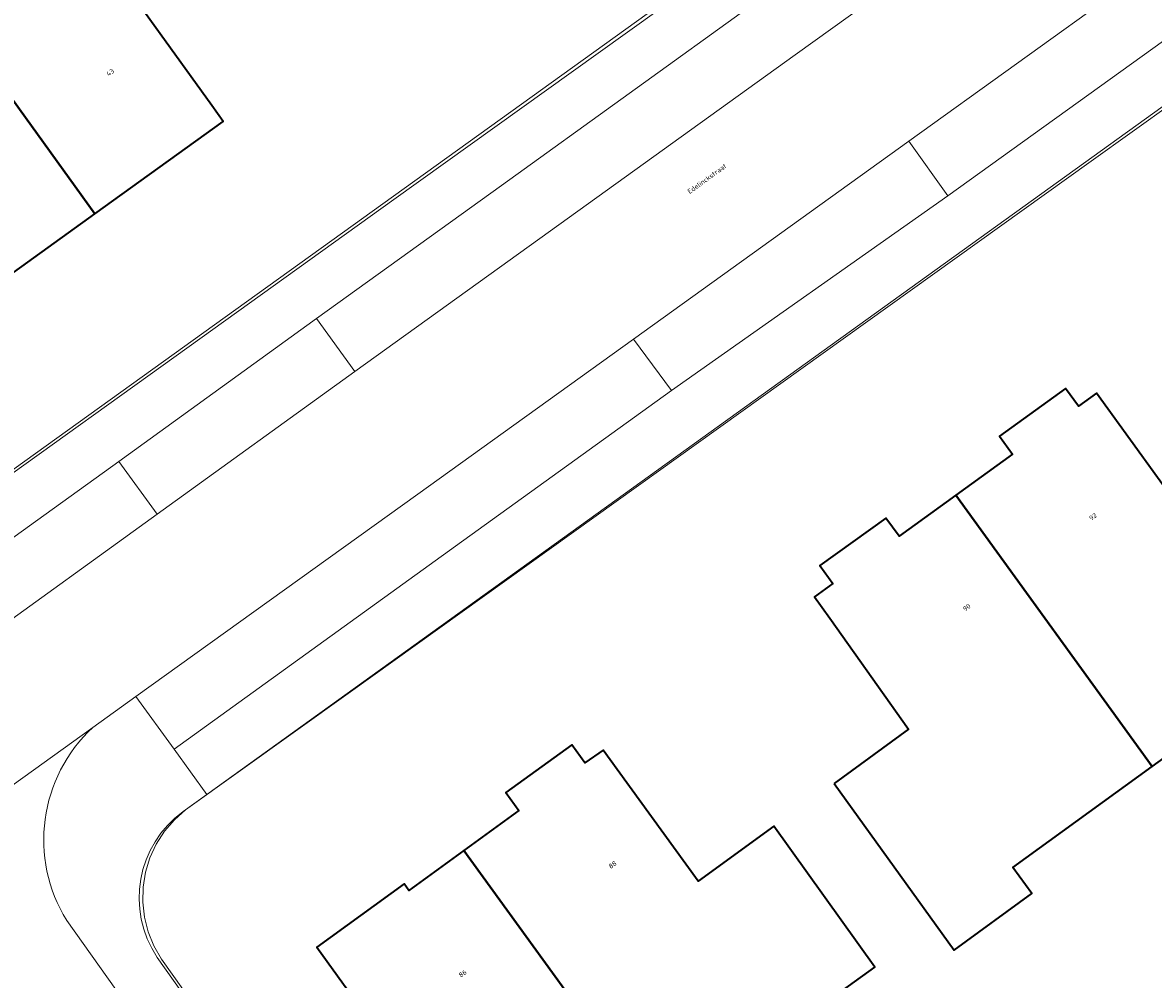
# Model space of a CAD drawing. Header units: metres. Extents: x 237319 to 238937, y 510065 to 511489.
# Tile 58 of 176: x 237831 to 237873, y 510941 to 510977. Entities that reach past the tile are written whole.
import ezdxf
from ezdxf.enums import TextEntityAlignment as Align

# ---------------------------------------------------------------- set-up
doc = ezdxf.new("R2010")
doc.units = ezdxf.units.M
for name, color, linetype, lineweight in [('B-WE-FV-GELEIDING_WILDRASTER-G', 252, 'Continuous', 18), ('B-WE-GR-BEPLANTING_CULTUUR_BODEMBEDEKKER-GV', 252, 'Continuous', 18), ('B-WE-KG-GRENS_PERCEEL-GV', 252, 'Continuous', 18), ('B-WE-OG-BEBOUWING-GV', 252, 'Continuous', 35), ('B-WE-OG-BEBOUWING-T18', 252, 'Continuous', 18), ('B-WE-OG-TERREIN_ERF-GV', 252, 'Continuous', 18), ('B-WE-OG-TOPOGRAFIE-T18', 252, 'Continuous', 18), ('B-WE-VH-OPENVERHARDING-GV', 252, 'Continuous', 18)]:
    doc.layers.add(name, color=color, linetype=linetype, lineweight=lineweight)
doc.styles.add('NLCS-ISO-M100-T18', font='NLCS-ISO.ttf', dxfattribs={"height": 0.18})

# ---------------------------------------------------------------- blocks, each defined once
blk = doc.blocks.new('brk-2025')
at = {"layer": 'B-WE-KG-GRENS_PERCEEL-GV', "flags": 128}
for points in [[(237860.653, 510981.32), (237852.557, 510975.51), (237844.925, 510970.033), (237837.268, 510964.538), (237829.63, 510959.057), (237821.983, 510953.569), (237814.347, 510948.089), (237806.707, 510942.606), (237799.074, 510937.129), (237791.435, 510931.647)], [(237851.968, 510919.521), (237836.24, 510941.655), (237835.958, 510942.144), (237835.744, 510942.667), (237835.605, 510943.214), (237835.541, 510943.776), (237835.554, 510944.34), (237835.644, 510944.898), (237835.81, 510945.438), (237836.047, 510945.95), (237836.352, 510946.426), (237836.72, 510946.855), (237837.142, 510947.23), (237843.211, 510951.578), (237852.474, 510958.215), (237861.703, 510964.828), (237870.966, 510971.465), (237880.16, 510978.052)]]:
    blk.add_lwpolyline(points, dxfattribs=at)
blk = doc.blocks.new('bgt-2025')
at = {"layer": 'B-WE-GR-BEPLANTING_CULTUUR_BODEMBEDEKKER-GV', "flags": 128}
for points in [[(237855.295, 510962.896), (237865.621, 510970.177), (237864.161, 510972.213), (237853.874, 510964.817)], [(237834.645, 510960.25), (237836.083, 510958.278), (237843.463, 510963.603), (237842.03, 510965.584)]]:
    blk.add_lwpolyline(points, close=True, dxfattribs=at)
at = {"layer": 'B-WE-OG-BEBOUWING-GV', "flags": 128}
for points in [[(237834.166, 510984.316), (237826.868, 510979.061), (237833.752, 510969.502), (237838.543, 510972.952), (237838.116, 510973.545), (237835.417, 510977.294), (237837.851, 510979.047)], [(237833.752, 510969.502), (237826.868, 510979.061), (237819.714, 510973.909), (237823.4, 510968.649), (237825.836, 510970.398), (237828.338, 510966.917), (237828.961, 510966.051)], [(237865.912, 510958.991), (237873.252, 510948.844), (237881.333, 510954.69), (237877.551, 510959.953), (237874.717, 510957.89), (237871.173, 510962.804), (237870.492, 510962.313), (237870.006, 510962.979), (237867.543, 510961.197), (237868.028, 510960.521)], [(237861.369, 510948.21), (237865.851, 510941.987), (237868.751, 510944.106), (237868.042, 510945.075), (237873.252, 510948.844), (237865.912, 510958.991), (237863.796, 510957.461), (237863.303, 510958.134), (237860.837, 510956.355), (237861.323, 510955.682), (237860.635, 510955.193), (237861.204, 510954.392), (237864.15, 510950.245)], [(237854.886, 510935.564), (237862.884, 510941.356), (237859.112, 510946.614), (237856.284, 510944.561), (237853.259, 510948.74), (237852.737, 510949.462), (237852.055, 510948.984), (237851.567, 510949.656), (237849.104, 510947.874), (237849.591, 510947.202), (237847.538, 510945.711)], [(237847.538, 510945.711), (237845.485, 510944.219), (237845.309, 510944.462), (237842.047, 510942.093), (237848.384, 510933.308), (237850.941, 510929.763), (237853.277, 510931.448), (237851.878, 510933.386), (237854.886, 510935.564)]]:
    blk.add_lwpolyline(points, close=True, dxfattribs=at)
at = {"layer": 'B-WE-OG-TERREIN_ERF-GV', "flags": 128}
for points in [[(237764.665, 510912.475), (237766.251, 510913.611), (237860.667, 510981.508), (237881.401, 510996.416), (237880.107, 510998.243), (237878.133, 511001.028), (237875.078, 511005.454), (237874.522, 511006.281), (237872.305, 511009.625), (237870.713, 511012.068), (237864.341, 511022.361), (237862.845, 511024.952), (237861.081, 511028.048), (237854.87, 511039.827)], [(237945.019, 511024.69), (237885.303, 510981.924), (237837.928, 510947.802), (237837.053, 510947.172)], [(237836.079, 510941.715), (237852.032, 510919.244), (237868.658, 510895.827)]]:
    blk.add_lwpolyline(points, dxfattribs=at)
for points in [[(237826.868, 510979.061), (237834.166, 510984.316), (237837.851, 510979.047), (237835.417, 510977.294), (237838.116, 510973.545), (237838.543, 510972.952), (237833.752, 510969.502), (237828.961, 510966.051), (237828.338, 510966.917), (237825.836, 510970.398), (237823.4, 510968.649), (237819.714, 510973.909)], [(237873.252, 510948.844), (237868.042, 510945.075), (237868.751, 510944.106), (237865.851, 510941.987), (237861.369, 510948.21), (237864.15, 510950.245), (237861.204, 510954.392), (237860.635, 510955.193), (237861.323, 510955.682), (237860.837, 510956.355), (237863.303, 510958.134), (237863.796, 510957.461), (237865.912, 510958.991), (237868.028, 510960.521), (237867.543, 510961.197), (237870.006, 510962.979), (237870.492, 510962.313), (237871.173, 510962.804), (237874.717, 510957.89), (237877.551, 510959.953), (237881.333, 510954.69)], [(237859.112, 510946.614), (237862.884, 510941.356), (237854.886, 510935.564), (237851.878, 510933.386), (237853.277, 510931.448), (237850.941, 510929.763), (237848.384, 510933.308), (237842.047, 510942.093), (237845.309, 510944.462), (237845.485, 510944.219), (237847.538, 510945.711), (237849.591, 510947.202), (237849.104, 510947.874), (237851.567, 510949.656), (237852.055, 510948.984), (237852.737, 510949.462), (237853.259, 510948.74), (237856.284, 510944.561)]]:
    blk.add_lwpolyline(points, close=True, dxfattribs=at)
at = {"layer": 'B-WE-OG-TERREIN_ERF-GV'}
blk.add_lwpolyline([(237837.053, 510947.172, 0.403162), (237836.079, 510941.715)], format="xyb", dxfattribs=at)
at = {"layer": 'B-WE-VH-OPENVERHARDING-GV', "flags": 128}
for points in [[(237910.585, 511002.623), (237901.671, 510996.244), (237901.758, 510996.123), (237897.609, 510993.142), (237896.162, 510995.153), (237882.523, 510985.414), (237883.941, 510983.415), (237878.606, 510979.527), (237873.674, 510975.97), (237865.621, 510970.177), (237855.295, 510962.896), (237847.227, 510957.076), (237836.711, 510949.491), (237837.928, 510947.802), (237885.303, 510981.924), (237945.019, 511024.69), (237946.442, 511025.729), (237946.094, 511026.205)], [(237883.822, 511000.384), (237883.521, 511000.816), (237883.497, 511000.85), (237881.573, 510999.282), (237880.107, 510998.243), (237881.401, 510996.416), (237860.667, 510981.508), (237766.251, 510913.611), (237764.665, 510912.475)], [(237767.525, 510908.975), (237768.693, 510909.809), (237767.229, 510911.902), (237784.489, 510924.258), (237787.734, 510926.581), (237797.407, 510933.506), (237804.184, 510938.358), (237811.604, 510943.67), (237818.402, 510948.562), (237827.954, 510955.436), (237834.645, 510960.25), (237842.03, 510965.584), (237848.94, 510970.562), (237858.481, 510977.434), (237861.868, 510979.873), (237868.977, 510984.994), (237878.037, 510991.537), (237879.568, 510989.561), (237883.41, 510992.3)], [(237770.441, 510904.873), (237773.201, 510906.801), (237778.438, 510910.602), (237778.895, 510910.934), (237788.809, 510918.063), (237788.95, 510918.165), (237793.583, 510921.496), (237798.16, 510924.786), (237802.93, 510928.199), (237814.519, 510936.537), (237820.676, 510940.962), (237833.671, 510950.305), (237835.286, 510951.466), (237845.814, 510959.028), (237853.874, 510964.817), (237864.161, 510972.213), (237872.207, 510978.003)], [(237863.302, 510977.883), (237859.914, 510975.445), (237850.375, 510968.578), (237843.463, 510963.603), (237836.083, 510958.278), (237829.38, 510953.448), (237819.84, 510946.574), (237813.05, 510941.682), (237805.626, 510936.35), (237798.856, 510931.483), (237789.173, 510924.523), (237785.932, 510922.193), (237770.429, 510911.048), (237768.693, 510909.809), (237767.525, 510908.975)], [(237837.053, 510947.172), (237837.928, 510947.802), (237836.711, 510949.491), (237835.286, 510951.466), (237833.671, 510950.305)], [(237833.671, 510950.305), (237820.676, 510940.962)], [(237867.435, 510894.165), (237866.749, 510895.129), (237849.726, 510919.111), (237832.702, 510943.092)], [(237832.702, 510943.092), (237849.726, 510919.111), (237866.749, 510895.129), (237867.435, 510894.165)], [(237868.658, 510895.827), (237852.032, 510919.244), (237836.079, 510941.715)]]:
    blk.add_lwpolyline(points, dxfattribs=at)
for points in [[(237858.481, 510977.434), (237848.94, 510970.562), (237842.03, 510965.584), (237843.463, 510963.603), (237850.375, 510968.578), (237859.914, 510975.445), (237863.302, 510977.883), (237870.404, 510982.995), (237868.977, 510984.994), (237861.868, 510979.873)], [(237877.1, 510981.524), (237872.207, 510978.003), (237864.161, 510972.213), (237865.621, 510970.177), (237873.674, 510975.97), (237878.606, 510979.527)], [(237845.814, 510959.028), (237835.286, 510951.466), (237836.711, 510949.491), (237847.227, 510957.076), (237855.295, 510962.896), (237853.874, 510964.817)], [(237836.083, 510958.278), (237834.645, 510960.25), (237827.954, 510955.436), (237818.402, 510948.562), (237811.604, 510943.67), (237813.05, 510941.682), (237819.84, 510946.574), (237829.38, 510953.448)]]:
    blk.add_lwpolyline(points, close=True, dxfattribs=at)
at = {"layer": 'B-WE-VH-OPENVERHARDING-GV'}
for points in [[(237832.702, 510943.092, -0.35876), (237833.671, 510950.305)], [(237833.671, 510950.305, 0.35876), (237832.702, 510943.092)], [(237836.079, 510941.715, -0.403162), (237837.053, 510947.172)]]:
    blk.add_lwpolyline(points, format="xyb", dxfattribs=at)
at = {"layer": 'B-WE-KG-GRENS_PERCEEL-GV'}
blk.add_blockref('brk-2025', (0, 0), dxfattribs=at)
at = {"layer": 'B-WE-OG-BEBOUWING-T18', "style": 'NLCS-ISO-M100-T18'}
for s, rotation, p in [('43', 35.7, (237834.325, 510974.787)), ('92', 35.9, (237871.039, 510958.183)), ('90', 35.9, (237866.321, 510954.791)), ('88', 35.9, (237853.09, 510945.175)), ('86', 35.9, (237847.49, 510941.111))]:
    blk.add_text(s, height=0.18, rotation=rotation, dxfattribs=at).set_placement(p, align=Align.MIDDLE)
at = {"layer": 'B-WE-OG-TOPOGRAFIE-T18', "style": 'NLCS-ISO-M100-T18'}
blk.add_text('Edelinckstraat', height=0.18, rotation=35.9, dxfattribs=at).set_placement((237856.619, 510970.817), align=Align.MIDDLE)

msp = doc.modelspace()

# ---------------------------------------------------------------- block references
at = {"layer": 'B-WE-FV-GELEIDING_WILDRASTER-G'}
msp.add_blockref('bgt-2025', (0, 0), dxfattribs=at)

doc.saveas('drawing.dxf')
